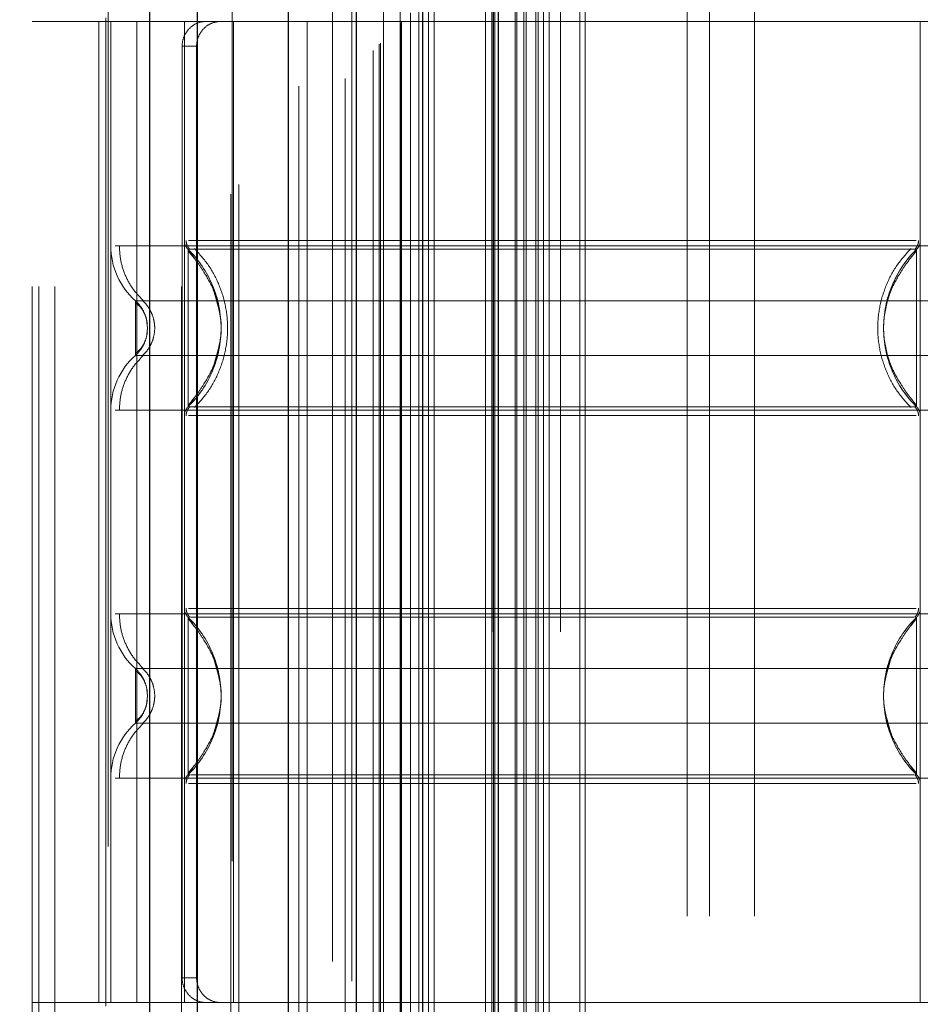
# Model space of a CAD drawing. Header units: inches. Extents: x 0.2 to 10.8, y 0.2 to 8.2.
# Tile 84 of 171: x 3.0199 to 3.0922, y 3.8837 to 3.9627. Entities that reach past the tile are written whole.
import ezdxf

# ---------------------------------------------------------------- set-up
doc = ezdxf.new("R2010")
doc.units = ezdxf.units.IN
doc.header["$MEASUREMENT"] = 0
doc.linetypes.add('HIDDEN', pattern=[0.07500000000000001, 0.05, -0.025])
doc.layers.add('DIMENSIONS', color=140, linetype='Continuous')
doc.layers.add('SLD-0', color=179, linetype='Continuous')
doc.styles.add('SLDTEXTSTYLE0', font='TXT', dxfattribs={"width": 0.7})
doc.dimstyles.new('SLDDIMSTYLE0', dxfattribs={"dimtxt": 0.0849609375, "dimasz": 0.13, "dimexe": 0, "dimexo": 0.0625, "dimgap": 0.021240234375, "dimtad": 0, "dimtih": 1, "dimtoh": 1, "dimlfac": 20, "dimrnd": 1e-09, "dimzin": 12, "dimdsep": 46, "dimtxsty": 'SLDTEXTSTYLE0', "dimsah": 1, "dimcen": 0.09, "dimadec": 0, "dimazin": 3, "dimtfac": 1, "dimtofl": 0, "dimtmove": 0, "dimatfit": 3, "dimfxl": 0, "dimfrac": 2, "dimtolj": 1, "dimtzin": 12, "dimarcsym": 0})

# ---------------------------------------------------------------- blocks, each defined once
blk = doc.blocks.new('_D')
at = {"layer": 'DIMENSIONS'}
for p, q in [((3.139959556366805, 5.269157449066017), (2.582601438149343, 5.269157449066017)), ((2.707601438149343, 5.269157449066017), (2.707601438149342, 4.38519151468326)), ((2.510687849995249, 4.231140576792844), (2.482157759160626, 4.231140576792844)), ((2.482157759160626, 4.231140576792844), (2.482157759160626, 4.096109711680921)), ((2.904515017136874, 4.231140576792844), (2.933045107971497, 4.231140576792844)), ((2.933045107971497, 4.231140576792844), (2.933045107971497, 4.096109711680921)), ((2.482157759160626, 4.096109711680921), (2.510687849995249, 4.096109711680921)), ((2.933045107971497, 4.096109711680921), (2.904515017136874, 4.096109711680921)), ((2.707601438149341, 3.174990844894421), (2.707601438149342, 4.077089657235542)), ((3.139959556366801, 3.174990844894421), (2.582601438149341, 3.174990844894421))]:
    blk.add_line(p, q, dxfattribs=at)
for points in [[(2.707601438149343, 5.269157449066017), (2.687601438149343, 5.139157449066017), (2.727601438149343, 5.139157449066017)], [(2.707601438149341, 3.174990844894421), (2.727601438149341, 3.304990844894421), (2.687601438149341, 3.304990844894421)]]:
    blk.add_solid(points, dxfattribs=at)
at = {"layer": 'DIMENSIONS', "char_height": 0.08333333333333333, "attachment_point": 1, "style": 'SLDTEXTSTYLE0'}
for s, insert in [('41.88', (2.546027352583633, 4.357582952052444)), ('1063.8', (2.510687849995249, 4.203532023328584))]:
    blk.add_mtext(s, dxfattribs=dict(at, insert=insert))

msp = doc.modelspace()

# ---------------------------------------------------------------- linework, layer by layer
at = {"layer": 'SLD-0', "linetype": 'HIDDEN', "lineweight": 18}
for p, q in [((3.022721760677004, 3.041320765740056), (3.022721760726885, 5.772552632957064)), ((3.020921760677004, 3.041320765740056), (3.020921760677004, 5.408818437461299)), ((3.021448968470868, 3.041320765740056), (3.021448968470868, 5.408110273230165)), ((3.022721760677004, 3.041320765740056), (3.022721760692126, 5.407511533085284)), ((3.032894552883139, 3.041320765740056), (3.032894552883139, 5.402726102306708)), ((3.034167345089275, 3.041320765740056), (3.034167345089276, 5.402570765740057)), ((3.036948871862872, 5.395185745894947), (3.036948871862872, 3.048966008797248)), ((3.037503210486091, 3.049509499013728), (3.037503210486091, 5.394638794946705)), ((3.045004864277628, 5.38715657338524), (3.045004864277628, 3.056991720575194)), ((3.042305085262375, 3.057407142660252), (3.042305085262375, 5.386741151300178)), ((3.042985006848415, 3.057471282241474), (3.042985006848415, 5.386677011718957)), ((3.046026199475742, 3.058032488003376), (3.046026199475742, 5.386115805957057)), ((3.04656925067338, 5.38557242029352), (3.04656925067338, 3.058574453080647)), ((3.048276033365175, 3.060282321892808), (3.048276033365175, 5.383865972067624)), ((3.048764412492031, 3.060770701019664), (3.048764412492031, 5.383377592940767)), ((3.048854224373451, 3.060860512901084), (3.048854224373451, 5.383287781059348)), ((3.049098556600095, 5.383050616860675), (3.049098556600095, 3.061107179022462)), ((3.05045558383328, 5.381705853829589), (3.050455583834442, 3.062442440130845)), ((3.050474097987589, 3.062479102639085), (3.050474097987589, 5.381670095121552)), ((3.050554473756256, 3.062560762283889), (3.050554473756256, 5.381587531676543)), ((3.051271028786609, 3.06328400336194), (3.051271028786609, 5.380859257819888)), ((3.051945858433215, 3.063952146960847), (3.051945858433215, 5.380196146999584)), ((3.052228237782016, 5.379938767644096), (3.052228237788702, 3.064209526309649)), ((3.052727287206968, 3.064733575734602), (3.052727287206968, 5.37941471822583)), ((3.053165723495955, 3.065172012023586), (3.053165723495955, 5.378976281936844)), ((3.057296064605, 3.069302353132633), (3.057296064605, 5.374845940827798)), ((3.057796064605, 3.069802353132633), (3.057796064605, 5.3743459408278)), ((3.058046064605, 5.374095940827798), (3.058046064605, 3.070052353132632)), ((3.058046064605, 3.070052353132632), (3.058046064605, 5.374095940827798)), ((3.058296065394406, 3.070302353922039), (3.058296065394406, 5.373845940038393)), ((3.058324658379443, 3.070312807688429), (3.058324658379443, 5.37382046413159)), ((3.059671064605, 3.071677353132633), (3.059671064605, 5.372470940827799)), ((3.059671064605, 3.071677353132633), (3.059671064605, 5.372470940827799)), ((3.059815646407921, 3.071821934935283), (3.059815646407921, 5.372326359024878)), ((3.060373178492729, 3.072379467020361), (3.060373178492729, 5.371768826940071)), ((3.060546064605, 3.072552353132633), (3.060546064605, 5.371595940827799)), ((3.061519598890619, 3.073515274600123), (3.061519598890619, 5.370633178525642)), ((3.061943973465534, 3.073950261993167), (3.061943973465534, 5.370198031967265)), ((3.062407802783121, 3.074414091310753), (3.062407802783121, 5.369734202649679)), ((3.064862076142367, 3.076868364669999), (3.064862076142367, 5.367279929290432)), ((3.065299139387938, 3.077308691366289), (3.065299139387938, 5.366853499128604)), ((3.073471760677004, 3.090770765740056), (3.073471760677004, 5.353320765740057)), ((3.073471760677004, 3.090770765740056), (3.073471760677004, 5.353320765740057)), ((3.075271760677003, 3.090770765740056), (3.075271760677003, 5.353320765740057)), ((3.078871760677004, 3.090770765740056), (3.078871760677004, 5.353320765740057)), ((3.057909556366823, 3.113599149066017), (3.057909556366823, 5.330549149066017)), ((3.061509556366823, 3.113599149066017), (3.061509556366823, 5.330549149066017)), ((3.063309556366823, 3.113599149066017), (3.063309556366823, 5.330549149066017)), ((3.063309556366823, 3.113599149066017), (3.063309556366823, 5.330549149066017)), ((3.027024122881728, 3.996383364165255), (3.027024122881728, 3.848745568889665)), ((3.036866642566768, 3.848745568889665), (3.036866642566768, 3.996383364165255)), ((3.026827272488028, 3.962891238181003), (3.026827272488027, 3.962595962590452)), ((3.042969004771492, 3.962595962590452), (3.020921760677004, 3.962595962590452)), ((3.02626654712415, 3.962595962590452), (3.02626654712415, 3.883855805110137)), ((3.026827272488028, 3.962595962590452), (3.026827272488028, 3.883855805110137)), ((3.027220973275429, 3.962595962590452), (3.027220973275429, 3.883855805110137)), ((3.027220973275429, 3.962595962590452), (3.027220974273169, 3.944591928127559)), ((3.029308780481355, 3.962595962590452), (3.029308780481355, 3.883855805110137)), ((3.033126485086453, 3.962595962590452), (3.033126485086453, 3.883855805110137)), ((3.033126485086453, 3.962595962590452), (3.03312648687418, 3.945018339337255)), ((3.037063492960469, 3.883855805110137), (3.037063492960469, 3.962595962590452)), ((3.092181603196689, 3.962595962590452), (3.042969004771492, 3.962595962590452)), ((3.042969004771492, 3.883855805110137), (3.042969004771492, 3.962595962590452)), ((3.092181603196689, 3.962595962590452), (3.092181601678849, 3.945018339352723)), ((3.101039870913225, 3.962595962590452), (3.092181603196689, 3.962595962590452)), ((3.092181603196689, 3.962595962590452), (3.092181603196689, 3.883855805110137)), ((3.032950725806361, 3.960627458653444), (3.032950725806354, 3.885824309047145)), ((3.034110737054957, 3.960627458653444), (3.032950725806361, 3.960627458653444)), ((3.034110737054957, 3.960627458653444), (3.034110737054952, 3.885824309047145)), ((3.033926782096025, 3.943565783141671), (3.033421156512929, 3.944316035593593)), ((3.030172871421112, 3.937989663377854), (3.030119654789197, 3.938479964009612)), ((3.030173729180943, 3.937989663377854), (3.030121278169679, 3.938472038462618)), ((3.03011965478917, 3.937499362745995), (3.030172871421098, 3.937989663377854)), ((3.03012127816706, 3.937507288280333), (3.030173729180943, 3.937989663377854)), ((3.03342115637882, 3.931663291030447), (3.033926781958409, 3.932413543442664)), ((3.03342115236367, 3.914788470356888), (3.033926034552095, 3.91403915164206)), ((3.091886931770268, 3.914788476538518), (3.091381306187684, 3.914038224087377)), ((3.091886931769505, 3.914535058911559), (3.091886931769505, 3.914788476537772)), ((3.030173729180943, 3.908462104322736), (3.03012127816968, 3.908944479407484)), ((3.030121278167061, 3.907979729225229), (3.030173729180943, 3.908462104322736)), ((3.033926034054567, 3.902885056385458), (3.033421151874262, 3.902135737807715)), ((3.091381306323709, 3.902885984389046), (3.09188693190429, 3.902135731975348)), ((3.091886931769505, 3.902135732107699), (3.091886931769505, 3.902389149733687)), ((3.027220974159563, 3.901859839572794), (3.027220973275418, 3.883855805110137)), ((3.033126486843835, 3.90143342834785), (3.033126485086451, 3.883855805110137)), ((3.092181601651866, 3.90143342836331), (3.09218160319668, 3.883855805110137)), ((3.032950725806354, 3.885824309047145), (3.034110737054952, 3.885824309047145)), ((3.042969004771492, 3.883855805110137), (3.020921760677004, 3.883855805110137)), ((3.026827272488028, 3.883855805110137), (3.026827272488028, 3.883560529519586)), ((3.092181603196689, 3.883855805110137), (3.042969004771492, 3.883855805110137)), ((3.101039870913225, 3.883855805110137), (3.092181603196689, 3.883855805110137))]:
    msp.add_line(p, q, dxfattribs=at)
at = {"layer": 'SLD-0', "linetype": 'Continuous', "lineweight": 25}
for p, q in [((3.030348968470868, 3.041320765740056), (3.030348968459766, 5.402726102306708)), ((3.034167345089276, 3.041320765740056), (3.034167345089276, 5.402570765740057)), ((3.041459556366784, 5.387156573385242), (3.041459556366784, 3.056991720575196)), ((3.046910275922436, 5.381705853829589), (3.046910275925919, 3.062442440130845)), ((3.052228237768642, 5.379938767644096), (3.052228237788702, 3.064209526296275))]:
    msp.add_line(p, q, dxfattribs=at)
at = {"layer": 'SLD-0', "linetype": 'HIDDEN', "lineweight": 18, "flags": 128}
msp.add_lwpolyline([(3.057923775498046, 5.374209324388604), (3.057924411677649, 4.19770549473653), (3.057923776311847, 3.069948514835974)], dxfattribs=at)
at = {"layer": 'SLD-0', "linetype": 'HIDDEN', "lineweight": 18}
for centre, radius, start, end in [((3.034110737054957, 3.945018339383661), 0.0009842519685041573, 180.0000000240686, 225.5237275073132), ((3.091197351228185, 3.945018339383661), 0.0009842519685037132, 314.4762724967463, 359.9999999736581), ((3.033126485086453, 3.944591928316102), 0.005905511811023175, 180.0000000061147, 228.2366022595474), ((3.033126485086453, 3.931387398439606), 0.005905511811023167, 131.7633977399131, 180), ((3.034110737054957, 3.930960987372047), 0.0009842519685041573, 134.4762724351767, 180), ((3.091197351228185, 3.930960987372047), 0.000984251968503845, 2.750604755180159e-08, 45.52372749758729), ((3.034110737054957, 3.915490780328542), 0.0009842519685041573, 180.0000000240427, 225.5237275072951), ((3.091197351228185, 3.915490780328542), 0.0009842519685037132, 314.4762724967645, 359.9999999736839), ((3.033126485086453, 3.915064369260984), 0.005905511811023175, 180.0000000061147, 228.2366022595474), ((3.033126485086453, 3.901859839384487), 0.005905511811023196, 131.7633977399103, 180), ((3.034110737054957, 3.901433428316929), 0.0009842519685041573, 134.4762724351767, 180), ((3.091197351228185, 3.901433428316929), 0.000984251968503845, 2.750604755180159e-08, 45.52372749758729)]:
    msp.add_arc(centre, radius, start, end, dxfattribs=at)
for points, knots in [([(3.061327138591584, 3.073338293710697), (3.061325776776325, 3.076419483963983), (3.061322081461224, 3.084780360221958), (3.061322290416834, 3.09885381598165), (3.061323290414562, 3.115486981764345), (3.061323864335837, 3.132338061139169), (3.061323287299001, 3.158673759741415), (3.061323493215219, 3.194585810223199), (3.061323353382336, 3.279357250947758), (3.061323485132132, 3.445995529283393), (3.061323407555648, 3.77074517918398), (3.061323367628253, 4.266239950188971), (3.061323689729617, 4.720946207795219), (3.061323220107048, 5.058596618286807), (3.061323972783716, 5.181666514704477), (3.061323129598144, 5.258897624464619), (3.061324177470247, 5.290586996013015), (3.061322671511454, 5.316676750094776), (3.061322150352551, 5.336715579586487), (3.061324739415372, 5.349750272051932), (3.061330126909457, 5.3609321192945), (3.061337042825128, 5.367728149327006), (3.061340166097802, 5.37079728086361)], [0, 0, 0, 0, 0.004023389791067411, 0.01091755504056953, 0.01837698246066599, 0.02574281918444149, 0.03292153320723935, 0.05276588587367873, 0.07263643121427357, 0.1436152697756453, 0.2703605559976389, 0.4966914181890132, 0.790627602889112, 0.8641116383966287, 0.9375920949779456, 0.9513310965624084, 0.9649592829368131, 0.978971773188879, 0.985398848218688, 0.9911257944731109, 0.9959923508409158, 1, 1, 1, 1]), ([(3.034803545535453, 3.962595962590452), (3.034584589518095, 3.962595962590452), (3.034356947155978, 3.962550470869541), (3.033915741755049, 3.962361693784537), (3.033704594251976, 3.962218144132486), (3.033348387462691, 3.961855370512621), (3.033201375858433, 3.961633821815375), (3.033003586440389, 3.96115353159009), (3.032950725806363, 3.960891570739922), (3.032950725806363, 3.960627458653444)], [0, 0, 0, 0, 0.25, 0.25, 0.5, 0.5, 0.75, 0.75, 1, 1, 1, 1]), ([(3.034110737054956, 3.960627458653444), (3.034110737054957, 3.960888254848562), (3.034161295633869, 3.961144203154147), (3.034355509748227, 3.961621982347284), (3.034499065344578, 3.961840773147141), (3.034852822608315, 3.962203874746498), (3.03506560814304, 3.962350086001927), (3.035519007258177, 3.962544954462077), (3.035763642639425, 3.962595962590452), (3.036006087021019, 3.962595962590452)], [0, 0, 0, 0, 0.25, 0.25, 0.5, 0.5, 0.75, 0.75, 1, 1, 1, 1]), ([(3.033269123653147, 3.945022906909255), (3.033272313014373, 3.94495753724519), (3.033278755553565, 3.944825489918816), (3.033340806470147, 3.944635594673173), (3.033432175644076, 3.944458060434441), (3.033521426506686, 3.944360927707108), (3.033565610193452, 3.94431284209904)], [0, 0, 0, 0, 0.247521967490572, 0.4999966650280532, 0.7524730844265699, 1, 1, 1, 1]), ([(3.091837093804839, 3.945018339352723), (3.091780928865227, 3.945018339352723), (3.091581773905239, 3.945018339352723), (3.09006541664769, 3.945018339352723), (3.087375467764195, 3.945018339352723), (3.083664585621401, 3.945018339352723), (3.079165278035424, 3.945018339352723), (3.07402636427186, 3.945018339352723), (3.068451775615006, 3.945018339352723), (3.062654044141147, 3.945018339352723), (3.056856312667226, 3.945018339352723), (3.051281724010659, 3.945018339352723), (3.046142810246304, 3.945018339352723), (3.041643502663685, 3.945018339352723), (3.037932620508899, 3.945018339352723), (3.035242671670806, 3.945018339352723), (3.033726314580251, 3.945018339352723), (3.033527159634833, 3.945018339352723), (3.033470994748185, 3.945018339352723)], [0, 0, 0, 0, 0.0265656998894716, 0.09419917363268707, 0.1618326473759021, 0.229466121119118, 0.2970995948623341, 0.3647330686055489, 0.4323665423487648, 0.5000000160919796, 0.5676334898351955, 0.6352669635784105, 0.7029004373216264, 0.7705339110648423, 0.8381673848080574, 0.905800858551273, 0.973434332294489, 0.9999999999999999, 0.9999999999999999, 0.9999999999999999, 0.9999999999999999]), ([(3.091742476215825, 3.944312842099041), (3.091786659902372, 3.944360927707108), (3.091875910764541, 3.944458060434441), (3.091967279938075, 3.944635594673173), (3.09202933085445, 3.944825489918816), (3.092035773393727, 3.94495753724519), (3.092038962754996, 3.945022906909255)], [0, 0, 0, 0, 0.2475269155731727, 0.5000033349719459, 0.7524780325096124, 1, 1, 1, 1]), ([(3.027906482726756, 3.944591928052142), (3.027904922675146, 3.944591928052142), (3.027570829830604, 3.944591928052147), (3.027568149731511, 3.944591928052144), (3.027565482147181, 3.944591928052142)], [0, 0, 0, 0, 0.004669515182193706, 1, 1, 1, 1]), ([(3.027905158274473, 3.94459193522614), (3.027929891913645, 3.944179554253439), (3.027979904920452, 3.943345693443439), (3.028381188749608, 3.942148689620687), (3.028994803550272, 3.941049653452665), (3.029574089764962, 3.940459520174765), (3.029860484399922, 3.940167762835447)], [0, 0, 0, 0, 0.2473384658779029, 0.5001342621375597, 0.7528702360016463, 1, 1, 1, 1]), ([(3.097401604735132, 3.944591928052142), (3.096821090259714, 3.944591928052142), (3.095658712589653, 3.944591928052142), (3.092289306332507, 3.944591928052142), (3.087874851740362, 3.944591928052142), (3.082465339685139, 3.944591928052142), (3.076301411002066, 3.944591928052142), (3.06961117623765, 3.944591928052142), (3.062654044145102, 3.944591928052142), (3.055696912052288, 3.944591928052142), (3.049006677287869, 3.944591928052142), (3.042842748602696, 3.944591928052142), (3.037433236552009, 3.944591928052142), (3.033018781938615, 3.944591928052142), (3.029649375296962, 3.944591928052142), (3.02848699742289, 3.944591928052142), (3.027906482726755, 3.944591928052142)], [0, 0, 0, 0, 0.07128660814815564, 0.1427388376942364, 0.2141910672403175, 0.285643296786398, 0.3570955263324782, 0.4285477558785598, 0.4999999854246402, 0.5714522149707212, 0.642904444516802, 0.7143566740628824, 0.7858089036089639, 0.8572611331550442, 0.9287133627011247, 1, 1, 1, 1]), ([(3.091886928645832, 3.944316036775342), (3.091891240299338, 3.94431605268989), (3.091124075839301, 3.944316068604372), (3.088198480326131, 3.944316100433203), (3.08603097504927, 3.944316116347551), (3.080617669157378, 3.944316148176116), (3.077375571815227, 3.944316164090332), (3.070306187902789, 3.944316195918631), (3.066480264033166, 3.944316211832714), (3.058828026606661, 3.944316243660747), (3.055001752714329, 3.944316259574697), (3.047933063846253, 3.944316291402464), (3.044689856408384, 3.944316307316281), (3.039277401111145, 3.944316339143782), (3.037109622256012, 3.944316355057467), (3.034184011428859, 3.944316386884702), (3.033415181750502, 3.944316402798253), (3.033421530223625, 3.944316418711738)], [0, 0, 0, 0, 0.125, 0.125, 0.25, 0.25, 0.375, 0.375, 0.5, 0.5, 0.625, 0.625, 0.75, 0.75, 0.875, 0.875, 1, 1, 1, 1]), ([(3.03342115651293, 3.944316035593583), (3.03342115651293, 3.944332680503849), (3.03342115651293, 3.943282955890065), (3.03342115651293, 3.940473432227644), (3.03342115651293, 3.937989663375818), (3.03342115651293, 3.935505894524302), (3.03342115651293, 3.932696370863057), (3.03342115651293, 3.931646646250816), (3.03342115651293, 3.931663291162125)], [6.283185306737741, 6.283185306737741, 6.283185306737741, 6.283185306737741, 7.068583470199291, 7.46128255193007, 7.85398163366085, 8.24668071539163, 8.6393797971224, 9.42477796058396, 9.42477796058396, 9.42477796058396, 9.42477796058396]), ([(3.036033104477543, 3.938875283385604), (3.035895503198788, 3.939598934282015), (3.0356635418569, 3.940818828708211), (3.034837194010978, 3.942282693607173), (3.034109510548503, 3.943374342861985), (3.033661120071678, 3.94390771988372), (3.03342115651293, 3.944193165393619)], [0, 0, 0, 0, 0.3903267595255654, 0.6579932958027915, 0.8169694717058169, 1, 1, 1, 1]), ([(3.033934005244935, 3.944374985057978), (3.034331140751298, 3.943938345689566), (3.035125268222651, 3.943065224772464), (3.035949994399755, 3.94147575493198), (3.036476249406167, 3.939771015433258), (3.036657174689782, 3.93798966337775), (3.036476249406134, 3.936208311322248), (3.035949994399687, 3.93450357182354), (3.035125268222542, 3.932914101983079), (3.034331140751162, 3.932040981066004), (3.033934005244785, 3.931604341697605)], [0, 0, 0, 0, 0.1250857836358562, 0.2501263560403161, 0.3751554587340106, 0.5000000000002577, 0.6248445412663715, 0.7498736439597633, 0.8749142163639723, 1, 1, 1, 1]), ([(3.091437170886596, 3.931604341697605), (3.091039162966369, 3.932040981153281), (3.090243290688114, 3.932914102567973), (3.089416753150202, 3.934503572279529), (3.088889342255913, 3.936208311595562), (3.088708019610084, 3.93798966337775), (3.08888934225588, 3.939771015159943), (3.089416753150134, 3.941475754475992), (3.090243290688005, 3.94306522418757), (3.091039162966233, 3.943938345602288), (3.091437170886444, 3.944374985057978)], [0, 0, 0, 0, 0.1250856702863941, 0.2501262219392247, 0.3751553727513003, 0.4999999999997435, 0.6248446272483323, 0.7498737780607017, 0.8749143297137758, 1, 1, 1, 1]), ([(3.091886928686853, 3.931663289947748), (3.090198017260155, 3.933302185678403), (3.088266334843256, 3.937989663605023), (3.090198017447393, 3.9426771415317), (3.091886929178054, 3.944316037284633)], [0.02713175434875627, 0.02713175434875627, 0.02713175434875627, 0.02713175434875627, 0.499999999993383, 0.9728682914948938, 0.9728682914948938, 0.9728682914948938, 0.9728682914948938]), ([(3.09188693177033, 3.944193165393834), (3.091646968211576, 3.943907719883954), (3.091198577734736, 3.943374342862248), (3.090470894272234, 3.942282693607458), (3.089644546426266, 3.940818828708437), (3.089412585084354, 3.939598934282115), (3.089274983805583, 3.938875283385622)], [0, 0, 0, 0, 0.1830305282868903, 0.3420067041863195, 0.6096732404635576, 1, 1, 1, 1]), ([(3.091886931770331, 3.931663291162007), (3.091886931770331, 3.931646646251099), (3.091886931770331, 3.932696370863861), (3.091886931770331, 3.935505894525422), (3.091886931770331, 3.937989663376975), (3.091886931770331, 3.940473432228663), (3.091886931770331, 3.943282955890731), (3.091886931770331, 3.944332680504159), (3.091886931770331, 3.9443160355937)], [3.14159265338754, 3.14159265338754, 3.14159265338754, 3.14159265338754, 3.92699081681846, 4.31968989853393, 4.71238898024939, 5.10508806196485, 5.49778714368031, 6.28318530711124, 6.28318530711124, 6.28318530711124, 6.28318530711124]), ([(3.035447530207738, 3.934909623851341), (3.035762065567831, 3.935936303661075), (3.036391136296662, 3.937989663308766), (3.03576206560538, 3.940043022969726), (3.035447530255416, 3.941069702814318)], [0, 0, 0, 0, 0.4999999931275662, 0.9999999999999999, 0.9999999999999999, 0.9999999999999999, 0.9999999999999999]), ([(3.096115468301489, 3.940186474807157), (3.096121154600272, 3.940186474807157), (3.094153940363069, 3.940186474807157), (3.08654777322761, 3.940186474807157), (3.075950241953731, 3.940186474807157), (3.062654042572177, 3.940186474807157), (3.049357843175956, 3.940186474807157), (3.038760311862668, 3.940186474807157), (3.031154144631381, 3.940186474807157), (3.029186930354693, 3.940186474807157), (3.029192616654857, 3.940186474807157)], [4.712414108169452, 4.712414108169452, 4.712414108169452, 4.712414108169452, 5.15721612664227, 5.4883921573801, 5.8858033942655, 6.2832146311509, 6.68062586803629, 7.07803710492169, 7.40921313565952, 7.854015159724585, 7.854015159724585, 7.854015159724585, 7.854015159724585]), ([(3.029847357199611, 3.939306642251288), (3.029772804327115, 3.939451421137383), (3.029603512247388, 3.939780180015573), (3.029340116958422, 3.940040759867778), (3.029192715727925, 3.940186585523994)], [0, 0, 0, 0, 0.4403801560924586, 1, 1, 1, 1]), ([(3.029193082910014, 3.940186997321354), (3.029193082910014, 3.940186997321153), (3.029193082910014, 3.940129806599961), (3.029193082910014, 3.939909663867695), (3.029193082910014, 3.939746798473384), (3.029193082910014, 3.939340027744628), (3.029193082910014, 3.939096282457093), (3.029193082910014, 3.938564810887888), (3.029193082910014, 3.938277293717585), (3.029193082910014, 3.937702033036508), (3.029193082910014, 3.937414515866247), (3.029193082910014, 3.936883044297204), (3.029193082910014, 3.936639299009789), (3.029193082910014, 3.936232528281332), (3.029193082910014, 3.9360696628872), (3.029193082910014, 3.935849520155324), (3.029193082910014, 3.935792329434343), (3.029193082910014, 3.935792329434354)], [0, 0, 0, 0, 0.125, 0.125, 0.25, 0.25, 0.375, 0.375, 0.5, 0.5, 0.625, 0.625, 0.75, 0.75, 0.875, 0.875, 1, 1, 1, 1]), ([(3.029980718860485, 3.938988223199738), (3.029959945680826, 3.939056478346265), (3.029879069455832, 3.939322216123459), (3.029623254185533, 3.939743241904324), (3.029336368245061, 3.940039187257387), (3.029193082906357, 3.940186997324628)], [0, 0, 0, 0, 0.1474872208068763, 0.5742120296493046, 1, 1, 1, 1]), ([(3.030156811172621, 3.938298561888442), (3.030127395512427, 3.938477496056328), (3.030068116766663, 3.938838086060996), (3.029857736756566, 3.939321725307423), (3.029572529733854, 3.9397379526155), (3.029320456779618, 3.939922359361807), (3.029193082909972, 3.940015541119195)], [0, 0, 0, 0, 0.2435770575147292, 0.4908590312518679, 0.7427282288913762, 1, 1, 1, 1]), ([(3.029762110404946, 3.940206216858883), (3.029907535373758, 3.940058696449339), (3.030198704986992, 3.939763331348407), (3.030504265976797, 3.93921246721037), (3.030701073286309, 3.938616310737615), (3.030769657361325, 3.937989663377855), (3.030701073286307, 3.937363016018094), (3.030504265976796, 3.936766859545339), (3.030198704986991, 3.936215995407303), (3.029907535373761, 3.935920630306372), (3.029762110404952, 3.935773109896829)], [0, 0, 0, 0, 0.1248322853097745, 0.2499389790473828, 0.3751056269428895, 0.5000000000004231, 0.6248943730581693, 0.7500610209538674, 0.8751677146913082, 1, 1, 1, 1]), ([(3.029193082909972, 3.935963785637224), (3.029320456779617, 3.936056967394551), (3.02957252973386, 3.93624137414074), (3.029857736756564, 3.936657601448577), (3.030068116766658, 3.937141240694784), (3.030127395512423, 3.937501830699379), (3.030156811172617, 3.937680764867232)], [0, 0, 0, 0, 0.25727177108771, 0.5091409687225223, 0.7564229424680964, 1, 1, 1, 1]), ([(3.029193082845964, 3.935792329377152), (3.029336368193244, 3.935940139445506), (3.029623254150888, 3.936236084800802), (3.02987906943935, 3.936657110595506), (3.02995994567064, 3.936922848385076), (3.029980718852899, 3.936991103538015)], [0, 0, 0, 0, 0.4257879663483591, 0.8525127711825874, 1, 1, 1, 1]), ([(3.03342115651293, 3.931786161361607), (3.033661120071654, 3.932071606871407), (3.034109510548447, 3.932604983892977), (3.034837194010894, 3.933696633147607), (3.035663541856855, 3.935160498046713), (3.035895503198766, 3.93638039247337), (3.036033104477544, 3.937104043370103)], [0, 0, 0, 0, 0.1830305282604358, 0.3420067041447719, 0.6096732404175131, 0.9999999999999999, 0.9999999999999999, 0.9999999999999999, 0.9999999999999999]), ([(3.089274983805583, 3.937104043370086), (3.089412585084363, 3.936380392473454), (3.089644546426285, 3.935160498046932), (3.090470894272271, 3.933696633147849), (3.091198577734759, 3.932604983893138), (3.091646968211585, 3.932071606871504), (3.091886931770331, 3.931786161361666)], [0, 0, 0, 0, 0.3903267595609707, 0.6579932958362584, 0.8169694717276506, 0.9999999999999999, 0.9999999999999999, 0.9999999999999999, 0.9999999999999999]), ([(3.029192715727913, 3.935792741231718), (3.029340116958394, 3.935938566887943), (3.029603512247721, 3.93619914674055), (3.029772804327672, 3.936527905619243), (3.029847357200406, 3.936672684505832)], [0, 0, 0, 0, 0.5596198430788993, 1, 1, 1, 1]), ([(3.029860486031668, 3.935811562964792), (3.029574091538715, 3.935519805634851), (3.028994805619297, 3.934929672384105), (3.02838119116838, 3.933830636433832), (3.027979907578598, 3.932633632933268), (3.02792989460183, 3.93179977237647), (3.027905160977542, 3.931387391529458)], [0, 0, 0, 0, 0.2471297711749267, 0.4998657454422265, 0.7526615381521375, 1, 1, 1, 1]), ([(3.029192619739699, 3.935792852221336), (3.029186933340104, 3.935792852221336), (3.031154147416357, 3.935792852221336), (3.038760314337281, 3.935792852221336), (3.049357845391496, 3.935792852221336), (3.062654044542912, 3.935792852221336), (3.075950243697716, 3.935792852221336), (3.08654777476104, 3.935792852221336), (3.094153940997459, 3.935792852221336), (3.096121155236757, 3.935792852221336), (3.096115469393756, 3.935792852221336)], [4.712364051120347, 4.712364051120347, 4.712364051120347, 4.712364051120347, 5.15716607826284, 5.488342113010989, 5.885753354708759, 6.28316459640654, 6.68057583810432, 7.077987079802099, 7.40916311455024, 7.85396503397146, 7.85396503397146, 7.85396503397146, 7.85396503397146]), ([(3.027565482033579, 3.93138739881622), (3.027568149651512, 3.931387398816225), (3.027570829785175, 3.931387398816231), (3.027904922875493, 3.93138739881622), (3.027906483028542, 3.93138739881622)], [0, 0, 0, 0, 0.9953301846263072, 1, 1, 1, 1]), ([(3.027906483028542, 3.93138739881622), (3.028486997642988, 3.93138739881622), (3.029649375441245, 3.93138739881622), (3.033018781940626, 3.93138739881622), (3.037433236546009, 3.93138739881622), (3.042842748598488, 3.93138739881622), (3.049006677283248, 3.93138739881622), (3.055696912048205, 3.93138739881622), (3.062654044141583, 3.93138739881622), (3.069611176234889, 3.93138739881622), (3.076301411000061, 3.93138739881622), (3.082465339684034, 3.93138739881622), (3.087874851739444, 3.93138739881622), (3.09228930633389, 3.93138739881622), (3.095658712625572, 3.93138739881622), (3.096821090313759, 3.93138739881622), (3.097401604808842, 3.93138739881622)], [0, 0, 0, 0, 0.07128662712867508, 0.1427388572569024, 0.2141910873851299, 0.2856433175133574, 0.3570955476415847, 0.4285477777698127, 0.5000000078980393, 0.5714522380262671, 0.642904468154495, 0.7143566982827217, 0.7858089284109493, 0.8572611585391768, 0.9287133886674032, 0.9999999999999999, 0.9999999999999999, 0.9999999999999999, 0.9999999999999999]), ([(3.033565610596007, 3.931666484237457), (3.033521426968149, 3.931618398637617), (3.033432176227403, 3.931521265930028), (3.033340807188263, 3.93134373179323), (3.033278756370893, 3.931153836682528), (3.033272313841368, 3.931021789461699), (3.033269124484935, 3.930956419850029)], [0, 0, 0, 0, 0.2475269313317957, 0.5000033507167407, 0.7524780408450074, 0.9999999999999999, 0.9999999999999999, 0.9999999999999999, 0.9999999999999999]), ([(3.033421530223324, 3.931662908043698), (3.033415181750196, 3.931662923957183), (3.034184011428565, 3.931662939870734), (3.037109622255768, 3.931662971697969), (3.039277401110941, 3.931662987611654), (3.04468985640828, 3.931663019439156), (3.047933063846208, 3.931663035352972), (3.055001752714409, 3.931663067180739), (3.058828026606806, 3.93166308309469), (3.066480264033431, 3.931663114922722), (3.070306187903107, 3.931663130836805), (3.077375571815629, 3.931663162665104), (3.080617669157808, 3.931663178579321), (3.086030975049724, 3.931663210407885), (3.088198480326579, 3.931663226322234), (3.091124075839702, 3.931663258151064), (3.091891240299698, 3.931663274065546), (3.091886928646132, 3.931663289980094)], [0, 0, 0, 0, 0.125, 0.125, 0.25, 0.25, 0.375, 0.375, 0.5, 0.5, 0.625, 0.625, 0.75, 0.75, 0.875, 0.875, 1, 1, 1, 1]), ([(3.092038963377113, 3.930956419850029), (3.09203577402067, 3.931021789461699), (3.092029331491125, 3.931153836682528), (3.091967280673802, 3.93134373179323), (3.091875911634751, 3.931521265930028), (3.091786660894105, 3.931618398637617), (3.091742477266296, 3.931666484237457)], [0, 0, 0, 0, 0.2475219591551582, 0.4999966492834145, 0.7524730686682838, 1, 1, 1, 1]), ([(3.033470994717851, 3.930960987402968), (3.033527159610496, 3.930960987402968), (3.03372631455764, 3.930960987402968), (3.035242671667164, 3.930960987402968), (3.037932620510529, 3.930960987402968), (3.041643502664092, 3.930960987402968), (3.046142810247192, 3.930960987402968), (3.051281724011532, 3.930960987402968), (3.056856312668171, 3.930960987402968), (3.062654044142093, 3.930960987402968), (3.068451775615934, 3.930960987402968), (3.074026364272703, 3.930960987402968), (3.079165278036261, 3.930960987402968), (3.083664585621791, 3.930960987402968), (3.087375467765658, 3.930960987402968), (3.090065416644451, 3.930960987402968), (3.09158177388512, 3.930960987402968), (3.091780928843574, 3.930960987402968), (3.09183709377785, 3.930960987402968)], [0, 0, 0, 0, 0.02656567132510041, 0.09419914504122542, 0.1618326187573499, 0.2294660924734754, 0.2970995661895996, 0.3647330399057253, 0.4323665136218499, 0.4999999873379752, 0.5676334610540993, 0.635266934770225, 0.7029004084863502, 0.7705338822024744, 0.8381673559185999, 0.9058008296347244, 0.9734343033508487, 1, 1, 1, 1]), ([(3.033269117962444, 3.915495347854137), (3.033272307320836, 3.915429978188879), (3.033278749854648, 3.915297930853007), (3.033340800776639, 3.915108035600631), (3.033432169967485, 3.914930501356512), (3.033521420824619, 3.914833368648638), (3.033565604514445, 3.914785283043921)], [0, 0, 0, 0, 0.2475219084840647, 0.4999965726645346, 0.7524730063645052, 1, 1, 1, 1]), ([(3.091837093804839, 3.915490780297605), (3.091780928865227, 3.915490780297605), (3.091581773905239, 3.915490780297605), (3.090065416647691, 3.915490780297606), (3.087375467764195, 3.915490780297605), (3.083664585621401, 3.915490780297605), (3.079165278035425, 3.915490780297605), (3.074026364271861, 3.915490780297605), (3.068451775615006, 3.915490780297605), (3.062654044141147, 3.915490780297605), (3.056856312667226, 3.915490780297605), (3.051281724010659, 3.915490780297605), (3.046142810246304, 3.915490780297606), (3.041643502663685, 3.915490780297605), (3.037932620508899, 3.915490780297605), (3.035242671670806, 3.915490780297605), (3.03372631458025, 3.915490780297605), (3.033527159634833, 3.915490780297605), (3.033470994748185, 3.915490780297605)], [0, 0, 0, 0, 0.02656569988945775, 0.09419917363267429, 0.161832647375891, 0.2294661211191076, 0.2970995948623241, 0.3647330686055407, 0.4323665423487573, 0.5000000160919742, 0.5676334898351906, 0.6352669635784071, 0.7029004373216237, 0.7705339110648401, 0.8381673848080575, 0.9058008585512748, 0.9734343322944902, 1, 1, 1, 1]), ([(3.091742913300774, 3.914785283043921), (3.091787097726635, 3.914833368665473), (3.09187635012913, 3.9149305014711), (3.091967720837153, 3.915108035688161), (3.092029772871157, 3.915297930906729), (3.092036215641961, 3.915429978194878), (3.092039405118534, 3.915495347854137)], [0, 0, 0, 0, 0.2475266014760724, 0.5000029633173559, 0.7524777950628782, 0.9999999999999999, 0.9999999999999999, 0.9999999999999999, 0.9999999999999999]), ([(3.027906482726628, 3.915064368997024), (3.027904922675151, 3.915064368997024), (3.02757082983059, 3.915064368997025), (3.027568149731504, 3.915064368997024), (3.027565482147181, 3.915064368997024)], [0, 0, 0, 0, 0.004669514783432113, 0.9999999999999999, 0.9999999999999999, 0.9999999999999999, 0.9999999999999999]), ([(3.027905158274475, 3.915064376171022), (3.027929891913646, 3.914651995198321), (3.02797990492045, 3.913818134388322), (3.028381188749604, 3.91262113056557), (3.028994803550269, 3.911522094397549), (3.029574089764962, 3.910931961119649), (3.029860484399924, 3.910640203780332)], [0, 0, 0, 0, 0.2473384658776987, 0.500134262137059, 0.7528702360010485, 1, 1, 1, 1]), ([(3.097401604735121, 3.915064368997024), (3.096821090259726, 3.915064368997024), (3.095658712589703, 3.915064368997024), (3.092289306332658, 3.915064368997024), (3.087874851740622, 3.915064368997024), (3.082465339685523, 3.915064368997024), (3.07630141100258, 3.915064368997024), (3.069611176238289, 3.915064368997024), (3.062654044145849, 3.915064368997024), (3.055696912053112, 3.915064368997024), (3.049006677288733, 3.915064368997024), (3.042842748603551, 3.915064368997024), (3.037433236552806, 3.915064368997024), (3.033018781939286, 3.915064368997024), (3.029649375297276, 3.915064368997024), (3.028486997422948, 3.915064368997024), (3.027906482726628, 3.915064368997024)], [0, 0, 0, 0, 0.07128660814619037, 0.1427388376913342, 0.214191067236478, 0.2856432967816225, 0.3570955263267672, 0.428547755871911, 0.4999999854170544, 0.5714522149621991, 0.6429044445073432, 0.7143566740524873, 0.7858089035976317, 0.8572611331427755, 0.9287133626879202, 1, 1, 1, 1]), ([(3.03342115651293, 3.914788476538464), (3.03342115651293, 3.914805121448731), (3.03342115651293, 3.913755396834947), (3.03342115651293, 3.910945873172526), (3.03342115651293, 3.9084621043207), (3.03342115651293, 3.905978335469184), (3.03342115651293, 3.90316881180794), (3.03342115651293, 3.902119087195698), (3.03342115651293, 3.902135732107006)], [6.283185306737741, 6.283185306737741, 6.283185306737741, 6.283185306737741, 7.068583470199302, 7.461282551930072, 7.853981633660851, 8.24668071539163, 8.63937979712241, 9.42477796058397, 9.42477796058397, 9.42477796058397, 9.42477796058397]), ([(3.036033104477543, 3.909347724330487), (3.035895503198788, 3.910071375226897), (3.0356635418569, 3.911291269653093), (3.034837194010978, 3.912755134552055), (3.034109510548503, 3.913846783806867), (3.033661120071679, 3.914380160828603), (3.03342115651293, 3.914665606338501)], [0, 0, 0, 0, 0.390326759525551, 0.6579932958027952, 0.8169694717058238, 1, 1, 1, 1]), ([(3.091695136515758, 3.914788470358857), (3.091676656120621, 3.914788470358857), (3.091577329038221, 3.914788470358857), (3.090752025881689, 3.914788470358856), (3.088997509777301, 3.914788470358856), (3.086077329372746, 3.914788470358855), (3.081900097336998, 3.914788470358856), (3.076420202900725, 3.914788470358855), (3.069852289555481, 3.914788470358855), (3.062654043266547, 3.914788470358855), (3.055455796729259, 3.914788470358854), (3.048887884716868, 3.914788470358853), (3.043407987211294, 3.914788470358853), (3.039230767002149, 3.914788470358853), (3.036310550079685, 3.914788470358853), (3.034556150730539, 3.914788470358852), (3.033731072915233, 3.914788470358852), (3.033631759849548, 3.914788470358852), (3.033613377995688, 3.914788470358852)], [0, 0, 0, 0, 0.01170879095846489, 0.0629315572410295, 0.1206490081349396, 0.185179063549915, 0.2564308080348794, 0.3337141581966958, 0.4156154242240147, 0.5000373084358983, 0.5844591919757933, 0.6663604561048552, 0.743643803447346, 0.8148955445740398, 0.8794255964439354, 0.937143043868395, 0.9883658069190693, 1, 1, 1, 1]), ([(3.091886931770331, 3.914665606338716), (3.091646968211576, 3.914380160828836), (3.091198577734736, 3.91384678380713), (3.090470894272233, 3.91275513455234), (3.089644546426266, 3.911291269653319), (3.089412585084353, 3.910071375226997), (3.089274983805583, 3.909347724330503)], [0, 0, 0, 0, 0.1830305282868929, 0.3420067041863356, 0.6096732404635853, 1, 1, 1, 1]), ([(3.091886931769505, 3.902389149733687), (3.091886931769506, 3.902444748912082), (3.091886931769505, 3.902617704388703), (3.091886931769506, 3.903904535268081), (3.091886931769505, 3.905969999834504), (3.091886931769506, 3.908462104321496), (3.091886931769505, 3.910954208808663), (3.091886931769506, 3.913019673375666), (3.091886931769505, 3.914306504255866), (3.091886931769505, 3.914479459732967), (3.091886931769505, 3.914535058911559)], [0, 0, 0, 0, 0.0681917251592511, 0.2121278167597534, 0.3560639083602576, 0.4999999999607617, 0.6439360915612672, 0.787872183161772, 0.9318082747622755, 1, 1, 1, 1]), ([(3.035447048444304, 3.911543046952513), (3.035761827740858, 3.910516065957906), (3.036391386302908, 3.908462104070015), (3.035761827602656, 3.906408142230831), (3.035447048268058, 3.9053811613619)], [0, 0, 0, 0, 0.5000000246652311, 1, 1, 1, 1]), ([(3.089860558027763, 3.911542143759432), (3.089546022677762, 3.910515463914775), (3.088916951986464, 3.908462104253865), (3.089546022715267, 3.906408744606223), (3.089860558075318, 3.905382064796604)], [0, 0, 0, 0, 0.5000000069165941, 1, 1, 1, 1]), ([(3.029762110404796, 3.910678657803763), (3.029907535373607, 3.910531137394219), (3.030198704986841, 3.910235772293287), (3.030504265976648, 3.90968490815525), (3.03070107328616, 3.909088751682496), (3.030769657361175, 3.908462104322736), (3.030701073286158, 3.907835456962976), (3.030504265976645, 3.907239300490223), (3.030198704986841, 3.906688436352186), (3.02990753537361, 3.906393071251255), (3.0297621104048, 3.906245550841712)], [0, 0, 0, 0, 0.1248322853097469, 0.2499389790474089, 0.3751056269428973, 0.500000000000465, 0.6248943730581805, 0.7500610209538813, 0.8751677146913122, 1, 1, 1, 1]), ([(3.096115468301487, 3.910658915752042), (3.096121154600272, 3.910658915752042), (3.094153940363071, 3.910658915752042), (3.086547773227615, 3.910658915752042), (3.075950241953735, 3.910658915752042), (3.062654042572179, 3.910658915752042), (3.049357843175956, 3.910658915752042), (3.038760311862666, 3.910658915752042), (3.031154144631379, 3.910658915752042), (3.029186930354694, 3.910658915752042), (3.029192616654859, 3.910658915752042)], [4.712414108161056, 4.712414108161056, 4.712414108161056, 4.712414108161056, 5.15721612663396, 5.48839215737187, 5.88580339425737, 6.28321463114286, 6.68062586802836, 7.07803710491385, 7.40921313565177, 7.854015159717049, 7.854015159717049, 7.854015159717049, 7.854015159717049]), ([(3.029193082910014, 3.910659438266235), (3.029193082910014, 3.910659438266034), (3.029193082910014, 3.910602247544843), (3.029193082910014, 3.910382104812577), (3.029193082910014, 3.910219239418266), (3.029193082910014, 3.909812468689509), (3.029193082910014, 3.909568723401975), (3.029193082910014, 3.90903725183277), (3.029193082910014, 3.908749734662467), (3.029193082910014, 3.90817447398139), (3.029193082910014, 3.907886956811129), (3.029193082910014, 3.907355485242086), (3.029193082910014, 3.907111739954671), (3.029193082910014, 3.906704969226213), (3.029193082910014, 3.906542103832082), (3.029193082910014, 3.906321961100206), (3.029193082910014, 3.906264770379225), (3.029193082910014, 3.906264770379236)], [0, 0, 0, 0, 0.125, 0.125, 0.25, 0.25, 0.375, 0.375, 0.5, 0.5, 0.625, 0.625, 0.75, 0.75, 0.875, 0.875, 1, 1, 1, 1]), ([(3.02998071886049, 3.909460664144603), (3.02995994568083, 3.909528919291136), (3.029879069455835, 3.909794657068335), (3.029623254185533, 3.910215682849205), (3.02933636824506, 3.910511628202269), (3.029193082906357, 3.910659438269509)], [0, 0, 0, 0, 0.1474872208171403, 0.5742120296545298, 1, 1, 1, 1]), ([(3.030156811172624, 3.908771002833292), (3.030127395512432, 3.90894993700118), (3.030068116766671, 3.909310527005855), (3.029857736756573, 3.909794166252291), (3.029572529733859, 3.910210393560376), (3.02932045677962, 3.910394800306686), (3.029193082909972, 3.910487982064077)], [0, 0, 0, 0, 0.2435770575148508, 0.4908590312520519, 0.7427282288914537, 0.9999999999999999, 0.9999999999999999, 0.9999999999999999, 0.9999999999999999]), ([(3.029193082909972, 3.906436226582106), (3.029320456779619, 3.906529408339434), (3.029572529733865, 3.906713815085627), (3.029857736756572, 3.907130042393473), (3.030068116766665, 3.907613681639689), (3.030127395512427, 3.90797427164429), (3.030156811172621, 3.908153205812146)], [0, 0, 0, 0, 0.2572717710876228, 0.5091409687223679, 0.756422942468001, 1, 1, 1, 1]), ([(3.03342115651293, 3.902258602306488), (3.033661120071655, 3.902544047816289), (3.034109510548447, 3.903077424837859), (3.034837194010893, 3.904169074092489), (3.035663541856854, 3.905632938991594), (3.035895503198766, 3.906852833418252), (3.036033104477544, 3.907576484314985)], [0, 0, 0, 0, 0.1830305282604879, 0.3420067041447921, 0.6096732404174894, 0.9999999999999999, 0.9999999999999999, 0.9999999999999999, 0.9999999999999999]), ([(3.089274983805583, 3.907576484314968), (3.089412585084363, 3.906852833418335), (3.089644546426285, 3.905632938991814), (3.090470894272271, 3.904169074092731), (3.091198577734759, 3.90307742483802), (3.091646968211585, 3.902544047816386), (3.091886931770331, 3.902258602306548)], [0, 0, 0, 0, 0.390326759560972, 0.6579932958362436, 0.8169694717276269, 0.9999999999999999, 0.9999999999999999, 0.9999999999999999, 0.9999999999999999]), ([(3.029193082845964, 3.906264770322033), (3.029336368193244, 3.906412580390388), (3.029623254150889, 3.906708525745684), (3.02987906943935, 3.907129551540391), (3.029959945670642, 3.907395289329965), (3.029980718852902, 3.907463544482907)], [0, 0, 0, 0, 0.425787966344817, 0.8525127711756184, 1, 1, 1, 1]), ([(3.029860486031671, 3.906284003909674), (3.029574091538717, 3.905992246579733), (3.028994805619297, 3.905402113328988), (3.028381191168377, 3.904303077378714), (3.027979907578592, 3.90310607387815), (3.027929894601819, 3.902272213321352), (3.027905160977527, 3.90185983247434)], [0, 0, 0, 0, 0.2471297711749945, 0.4998657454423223, 0.7526615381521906, 1, 1, 1, 1]), ([(3.0291926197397, 3.906265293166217), (3.029186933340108, 3.906265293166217), (3.031154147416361, 3.906265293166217), (3.038760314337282, 3.906265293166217), (3.049357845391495, 3.906265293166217), (3.062654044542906, 3.906265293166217), (3.075950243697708, 3.906265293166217), (3.086547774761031, 3.906265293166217), (3.09415394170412, 3.906265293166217), (3.096121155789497, 3.906265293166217), (3.096115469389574, 3.906265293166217)], [4.712364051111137, 4.712364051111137, 4.712364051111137, 4.712364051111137, 5.157166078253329, 5.4883421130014, 5.88575335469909, 6.28316459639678, 6.680575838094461, 7.07798707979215, 7.409163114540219, 7.853965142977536, 7.853965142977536, 7.853965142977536, 7.853965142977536]), ([(3.03356560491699, 3.902138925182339), (3.033521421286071, 3.90209083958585), (3.033432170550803, 3.90199370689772), (3.033340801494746, 3.901816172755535), (3.033278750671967, 3.9016262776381), (3.03327230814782, 3.901494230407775), (3.033269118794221, 3.901428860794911)], [0, 0, 0, 0, 0.2475270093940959, 0.5000034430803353, 0.7524780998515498, 1, 1, 1, 1]), ([(3.033613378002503, 3.902135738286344), (3.033631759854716, 3.902135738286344), (3.033731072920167, 3.902135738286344), (3.034556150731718, 3.902135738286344), (3.036310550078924, 3.902135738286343), (3.039230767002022, 3.902135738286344), (3.043407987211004, 3.902135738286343), (3.048887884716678, 3.902135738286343), (3.05545579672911, 3.902135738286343), (3.062654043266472, 3.902135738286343), (3.069852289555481, 3.902135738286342), (3.0764202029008, 3.902135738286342), (3.081900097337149, 3.902135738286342), (3.086077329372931, 3.902135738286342), (3.088997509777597, 3.902135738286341), (3.090752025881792, 3.902135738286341), (3.091577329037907, 3.90213573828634), (3.091676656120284, 3.90213573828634), (3.091695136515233, 3.90213573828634)], [0, 0, 0, 0, 0.01163419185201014, 0.06285695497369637, 0.1205744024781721, 0.1851044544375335, 0.2563561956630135, 0.3336395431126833, 0.4155408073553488, 0.499962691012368, 0.5843845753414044, 0.6662858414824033, 0.7435691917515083, 0.8148209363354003, 0.8793509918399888, 0.9370684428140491, 0.9882912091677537, 1, 1, 1, 1]), ([(3.092039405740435, 3.901428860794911), (3.092036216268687, 3.901494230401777), (3.092029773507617, 3.901626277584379), (3.091967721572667, 3.901816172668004), (3.091876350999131, 3.901993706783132), (3.091787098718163, 3.902090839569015), (3.091742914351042, 3.902138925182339)], [0, 0, 0, 0, 0.2475221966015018, 0.4999970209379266, 0.752473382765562, 1, 1, 1, 1]), ([(3.027565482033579, 3.901859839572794), (3.027568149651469, 3.901859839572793), (3.027570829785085, 3.901859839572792), (3.027904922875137, 3.901859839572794), (3.027906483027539, 3.901859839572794)], [0, 0, 0, 0, 0.9953301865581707, 1, 1, 1, 1]), ([(3.027906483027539, 3.901859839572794), (3.028486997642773, 3.901859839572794), (3.029649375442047, 3.901859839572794), (3.033018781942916, 3.901859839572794), (3.03743323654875, 3.901859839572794), (3.042842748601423, 3.901859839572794), (3.049006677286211, 3.901859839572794), (3.055696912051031, 3.901859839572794), (3.06265404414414, 3.901859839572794), (3.069611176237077, 3.901859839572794), (3.076301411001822, 3.901859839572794), (3.082465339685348, 3.901859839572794), (3.087874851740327, 3.901859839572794), (3.092289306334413, 3.901859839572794), (3.095658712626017, 3.901859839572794), (3.096821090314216, 3.901859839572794), (3.097401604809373, 3.901859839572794)], [0, 0, 0, 0, 0.07128662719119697, 0.1427388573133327, 0.2141910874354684, 0.2856433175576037, 0.3570955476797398, 0.428547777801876, 0.5000000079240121, 0.5714522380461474, 0.6429044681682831, 0.7143566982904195, 0.7858089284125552, 0.8572611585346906, 0.928713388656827, 1, 1, 1, 1]), ([(3.03347099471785, 3.90143342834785), (3.033527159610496, 3.90143342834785), (3.03372631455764, 3.90143342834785), (3.035242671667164, 3.90143342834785), (3.037932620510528, 3.90143342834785), (3.041643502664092, 3.90143342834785), (3.046142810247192, 3.90143342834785), (3.051281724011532, 3.90143342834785), (3.056856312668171, 3.90143342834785), (3.062654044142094, 3.90143342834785), (3.068451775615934, 3.90143342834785), (3.074026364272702, 3.90143342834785), (3.079165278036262, 3.90143342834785), (3.083664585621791, 3.90143342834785), (3.087375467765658, 3.90143342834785), (3.090065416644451, 3.90143342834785), (3.091581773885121, 3.90143342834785), (3.091780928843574, 3.90143342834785), (3.09183709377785, 3.90143342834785)], [0, 0, 0, 0, 0.02656567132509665, 0.09419914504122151, 0.1618326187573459, 0.2294660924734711, 0.2970995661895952, 0.3647330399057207, 0.432366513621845, 0.4999999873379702, 0.5676334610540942, 0.6352669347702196, 0.7029004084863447, 0.7705338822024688, 0.8381673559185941, 0.9058008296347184, 0.9734343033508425, 1, 1, 1, 1]), ([(3.032950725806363, 3.885824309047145), (3.032950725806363, 3.885560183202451), (3.033002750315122, 3.88530079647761), (3.033201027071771, 3.884818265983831), (3.033347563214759, 3.884597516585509), (3.033703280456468, 3.884234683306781), (3.033915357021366, 3.884090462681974), (3.034354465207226, 3.883902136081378), (3.034584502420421, 3.883855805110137), (3.034803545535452, 3.883855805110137)], [0, 0, 0, 0, 0.25, 0.25, 0.5, 0.5, 0.75, 0.75, 1, 1, 1, 1]), ([(3.036006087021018, 3.883855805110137), (3.035763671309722, 3.883855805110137), (3.035522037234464, 3.88390575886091), (3.035065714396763, 3.884101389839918), (3.034853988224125, 3.884246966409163), (3.034499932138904, 3.88460983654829), (3.03435578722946, 3.884829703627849), (3.034162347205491, 3.88530438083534), (3.034110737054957, 3.885563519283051), (3.034110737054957, 3.885824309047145)], [0, 0, 0, 0, 0.25, 0.25, 0.5, 0.5, 0.75, 0.75, 1, 1, 1, 1])]:
    msp.add_open_spline(points, degree=3, knots=knots, dxfattribs=at)
for points in [[(3.03607660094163, 3.937989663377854), (3.036078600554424, 3.939164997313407), (3.03560566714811, 3.941510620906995), (3.034258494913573, 3.943493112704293), (3.03342115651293, 3.944316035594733)], [(3.091886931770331, 3.9443160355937), (3.09104959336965, 3.943493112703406), (3.089702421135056, 3.941510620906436), (3.089229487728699, 3.93916499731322), (3.089231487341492, 3.937989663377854)], [(3.03342115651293, 3.931663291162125), (3.034258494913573, 3.932486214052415), (3.03560566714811, 3.934468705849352), (3.036078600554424, 3.936814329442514), (3.03607660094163, 3.937989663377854)], [(3.089231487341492, 3.937989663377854), (3.089229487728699, 3.936814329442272), (3.089702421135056, 3.934468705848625), (3.09104959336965, 3.93248621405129), (3.091886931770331, 3.931663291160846)], [(3.03607660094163, 3.908462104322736), (3.036078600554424, 3.909637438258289), (3.03560566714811, 3.911983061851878), (3.034258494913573, 3.913965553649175), (3.03342115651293, 3.914788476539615)], [(3.091886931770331, 3.914788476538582), (3.09104959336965, 3.913965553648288), (3.089702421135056, 3.911983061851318), (3.089229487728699, 3.909637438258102), (3.089231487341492, 3.908462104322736)], [(3.03342115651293, 3.902135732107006), (3.034258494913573, 3.902958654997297), (3.03560566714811, 3.904941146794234), (3.036078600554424, 3.907286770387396), (3.03607660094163, 3.908462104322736)], [(3.089231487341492, 3.908462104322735), (3.089229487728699, 3.907286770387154), (3.089702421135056, 3.904941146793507), (3.09104959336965, 3.902958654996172), (3.091886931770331, 3.902135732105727)]]:
    msp.add_open_spline(points, degree=3, dxfattribs=at)

# ---------------------------------------------------------------- dimensions: what is measured, and where the dimension line sits
at = {"layer": 'DIMENSIONS'}
dim = msp.add_linear_dim(base=(2.707601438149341, 3.174990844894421), p1=(3.189959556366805, 5.269157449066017), p2=(3.189959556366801, 3.174990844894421), angle=90.0000000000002, dimstyle='SLDDIMSTYLE0', dxfattribs=at)
dim.commit()
dim.dimension.update_dxf_attribs({"geometry": '_D', "text_midpoint": (2.707601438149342, 4.231140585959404), "dimtype": 160})

doc.saveas('drawing.dxf')
